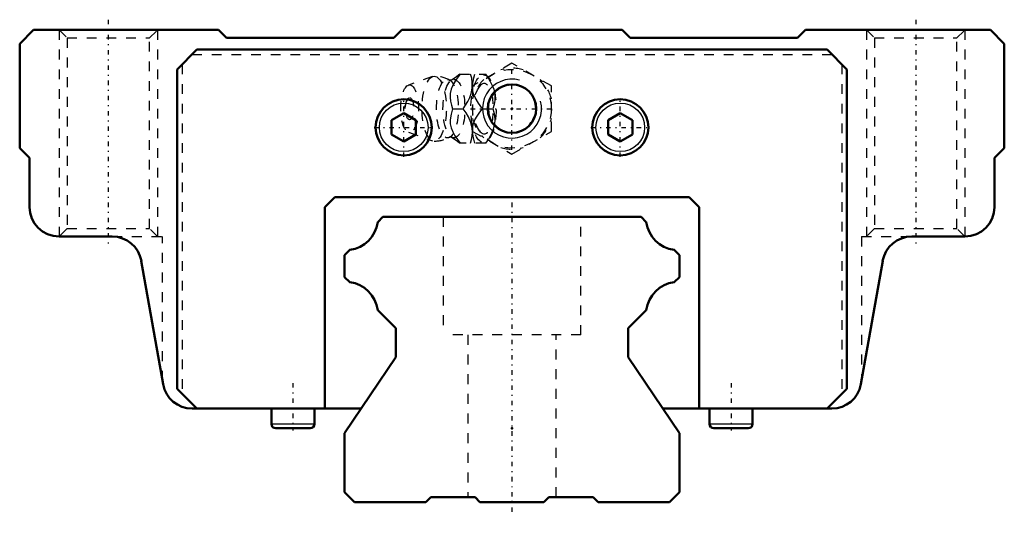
# Model space of a CAD drawing. Header units: millimetres. Extents: x -50 to 50, y -1 to 49.
import ezdxf

# ---------------------------------------------------------------- set-up
doc = ezdxf.new("R2010")
doc.units = ezdxf.units.MM
doc.linetypes.add('Center', pattern=[1.5, 0.45, -0.5, 0.05, -0.5])
doc.linetypes.add('Dashed', pattern=[2, 1, -1])
for name, color, linetype, lineweight in [('2d ConnectionPoints', 7, 'Continuous', 50), ('AM_0', 7, 'Continuous', 50), ('AM_4', 3, 'Continuous', 25), ('AM_5', 3, 'Continuous', 25), ('AM_7', 7, 'Center', 25), ('AM_9', 6, 'Dashed', 25)]:
    doc.layers.add(name, color=color, linetype=linetype, lineweight=lineweight)

# ---------------------------------------------------------------- blocks, each defined once
blk = doc.blocks.new('1_ykj0fmgav17ca3kgnvc53t3an________0_in_HSR35M1LA1SS280LG200BM6F7130001_2')
at = {"layer": 'AM_5', "linetype": 'Dashed'}
blk.add_arc((0, 40), 2.39, 75, 15, dxfattribs=at)
at = {"layer": 'AM_7'}
for p, q in [((0, 35.8), (0, 44.2)), ((-4.2, 40), (4.2, 40))]:
    blk.add_line(p, q, dxfattribs=at)
at = {"layer": 'AM_9'}
for p, q in [((0, 44.62), (-4, 42.31)), ((4, 42.31), (0, 44.62)), ((-8.07, 43.27), (-10.52, 42.4)), ((-5.32, 43.5), (-2.67, 43.5)), ((-2.37, 43.15), (-2.67, 43.5)), ((-4, 42.31), (-4, 37.69)), ((4, 37.69), (4, 42.31)), ((-6.03, 40), (-4.96, 40)), ((-3, 40), (-1.93, 40)), ((-10.52, 37.6), (-8.07, 36.73)), ((-4, 37.69), (0, 35.38)), ((0, 35.38), (4, 37.69)), ((-2.67, 36.5), (-5.32, 36.5)), ((-2.67, 36.5), (-2.37, 36.85))]:
    blk.add_line(p, q, dxfattribs=at)
for points in [[(-5.27, 43.5), (-5.67, 42.95), (-6.01, 42.38), (-6.18, 41.97), (-6.27, 41.55), (-6.29, 41.15), (-6.24, 40.75), (-6.14, 40.37), (-6.03, 40)], [(-5.31, 43.5), (-5.42, 43.4), (-5.62, 43.24), (-5.87, 43.06), (-6.13, 42.91)], [(-4.96, 40), (-4.71, 40.36), (-4.48, 40.73), (-4.28, 41.13), (-4.14, 41.53), (-4.03, 42.09), (-4.03, 42.66), (-4.09, 43.09), (-4.2, 43.5)], [(-4, 41.94), (-4, 41.95), (-4.02, 42.35), (-3.96, 42.75), (-3.87, 43.13), (-3.76, 43.5)], [(-2.69, 43.5), (-2.43, 43.14), (-2.21, 42.77), (-2.01, 42.37), (-1.86, 41.97), (-1.76, 41.41), (-1.75, 40.84), (-1.82, 40.41), (-1.93, 40)], [(-6.13, 42.91), (-6.14, 42.9), (-6.19, 42.89), (-6.27, 42.89), (-6.32, 42.9), (-6.34, 42.91)], [(-3, 40), (-3.4, 40.55), (-3.74, 41.12), (-3.91, 41.52), (-4, 41.94)], [(-4.2, 36.5), (-4.1, 36.86), (-4.04, 37.23), (-4.01, 37.63), (-4.04, 38.03), (-4.17, 38.59), (-4.42, 39.16), (-4.67, 39.59), (-4.96, 40)], [(-4, 38.05), (-3.92, 38.45), (-3.76, 38.85), (-3.53, 39.25), (-3.28, 39.63), (-3, 40)], [(-1.93, 40), (-1.83, 39.64), (-1.77, 39.27), (-1.74, 38.87), (-1.77, 38.47), (-1.9, 37.91), (-2.15, 37.34), (-2.4, 36.91), (-2.69, 36.5)], [(-6.03, 40), (-6.19, 39.45), (-6.28, 38.88), (-6.27, 38.47), (-6.19, 38.05), (-6.02, 37.65), (-5.8, 37.25), (-5.55, 36.87), (-5.27, 36.5)], [(-4.01, 37.62), (-4.01, 37.62), (-4.01, 38.02), (-4, 38.05)], [(-6.34, 37.09), (-6.34, 37.09), (-6.31, 37.11), (-6.25, 37.12), (-6.17, 37.11), (-6.13, 37.1), (-6.13, 37.09)], [(-6.13, 37.09), (-5.98, 37.01), (-5.73, 36.84), (-5.52, 36.68), (-5.34, 36.53), (-5.31, 36.49)], [(-3.76, 36.5), (-3.92, 37.05), (-4.01, 37.62)]]:
    blk.add_lwpolyline(points, dxfattribs=at)
blk.add_circle((0, 40), 4, dxfattribs=at)
for centre, radius, start, end in [((0, 40), 4.12, 73.8624, 106.1376), ((-7.9, 40), 3.3, 61.7605, 90), ((0, 40), 4.12, 133.8624, 166.1376), ((0, 40), 4.12, 13.8624, 46.1376), ((-9.07, 40), 1.82, 148.3697, 211.6303), ((0, 40), 4.12, 193.8624, 226.1376), ((0, 40), 4.12, 313.8624, 346.1376), ((-7.9, 40), 3.3, 270, 298.2395), ((0, 40), 4.12, 253.8624, 286.1376)]:
    blk.add_arc(centre, radius, start, end, dxfattribs=at)
for centre, major_axis in [((-7.9, 40), (0, 3.3)), ((-2.89, 40), (0, 3.44)), ((-10.4, 40), (0, 2.42)), ((-6.56, 40), (0, 2.97)), ((-5.9, 40), (0, 2.97)), ((-10.4, 40), (0, 1.12))]:
    blk.add_ellipse(centre, major_axis=major_axis, ratio=0.37461, dxfattribs=at)
blk.add_ellipse((-2.84, 40), major_axis=(0, -2.57), ratio=0.37461, start_param=5.78106, end_param=9.9269, dxfattribs=at)
blk = doc.blocks.new('2_HSR35M1LASSB_M6F1_Slider_0_in_HSR35M1LA1SS280LG200BM6F7130001_2')
at = {"layer": 'AM_0'}
for p, q in [((-48.6, 48), (-50, 46.6)), ((-29.8, 48), (-48.6, 48)), ((-29, 47.2), (-29.8, 48)), ((-11.2, 48), (-12, 47.2)), ((11.2, 48), (-11.2, 48)), ((12, 47.2), (11.2, 48)), ((29.8, 48), (29, 47.2)), ((48.6, 48), (29.8, 48)), ((50, 46.6), (48.6, 48)), ((-12, 47.2), (-29, 47.2)), ((29, 47.2), (12, 47.2)), ((-50, 46.6), (-50, 36)), ((-34, 44), (-32, 46)), ((-32, 46), (32, 46)), ((32, 46), (34, 44)), ((50, 36), (50, 46.6)), ((-34, 44), (-34, 11.5)), ((34, 11.5), (34, 44)), ((-11, 39.54), (-12.25, 38.82)), ((-9.75, 38.82), (-11, 39.54)), ((11, 39.54), (9.75, 38.82)), ((12.25, 38.82), (11, 39.54)), ((-12.25, 38.82), (-12.25, 37.38)), ((-9.75, 37.38), (-9.75, 38.82)), ((9.75, 38.82), (9.75, 37.38)), ((12.25, 37.38), (12.25, 38.82)), ((-12.25, 37.38), (-11, 36.66)), ((-11, 36.66), (-9.75, 37.38)), ((9.75, 37.38), (11, 36.66)), ((11, 36.66), (12.25, 37.38)), ((-50, 36), (-49, 35)), ((49, 35), (50, 36)), ((-49, 35), (-49, 30)), ((49, 30), (49, 35)), ((-18, 31), (-19, 30)), ((18, 31), (-18, 31)), ((19, 30), (18, 31)), ((-19, 30), (-19, 9.5)), ((19, 9.5), (19, 30)), ((-46, 27), (-40.6, 27)), ((40.6, 27), (46, 27)), ((-37.65, 24.52), (-35.44, 11.98)), ((35.44, 11.98), (37.65, 24.52)), ((-32, 9.5), (-34, 11.5)), ((34, 11.5), (32, 9.5)), ((-32.48, 9.5), (-15.32, 9.5)), ((-24.43, 9.5), (-24.43, 7.94)), ((-20.07, 7.94), (-20.07, 9.5)), ((15.32, 9.5), (32.48, 9.5)), ((20.07, 9.5), (20.07, 7.94)), ((24.43, 7.94), (24.43, 9.5)), ((-24, 7.5), (-20.5, 7.5)), ((20.5, 7.5), (24, 7.5))]:
    blk.add_line(p, q, dxfattribs=at)
for centre, radius in [((0, 40), 2.46), ((-11, 38.1), 2.85), ((11, 38.1), 2.85)]:
    blk.add_circle(centre, radius, dxfattribs=at)
for centre, radius, start, end in [((-46, 30), 3, 180, 270), ((46, 30), 3, 270, 0), ((-40.6, 24), 3, 10.0009, 90), ((40.6, 24), 3, 90, 169.9991), ((-32.48, 12.5), 3, 190.0009, 270), ((32.48, 12.5), 3, 270, 349.9991), ((-24, 7.94), 0.437, 180, 270), ((-20.5, 7.94), 0.437, 270, 360), ((20.5, 7.94), 0.437, 180, 270), ((24, 7.94), 0.437, 270, 360)]:
    blk.add_arc(centre, radius, start, end, dxfattribs=at)
at = {"layer": 'AM_4'}
for p, q in [((-24.43, 7.94), (-20.07, 7.94)), ((20.07, 7.94), (24.43, 7.94))]:
    blk.add_line(p, q, dxfattribs=at)
for centre in [(-11, 38.1), (11, 38.1)]:
    blk.add_circle(centre, 2.47, dxfattribs=at)
at = {"layer": 'AM_5', "linetype": 'Dashed'}
for p, q in [((-46, 48), (-46, 27)), ((46, 48), (46, 27)), ((-36, 48), (-36, 27)), ((36, 48), (36, 27))]:
    blk.add_line(p, q, dxfattribs=at)
at = {"layer": 'AM_5'}
blk.add_arc((0, 40), 3, 75, 15, dxfattribs=at)
at = {"layer": 'AM_7'}
for p, q in [((-41, 49.05), (-41, 25.95)), ((41, 49.05), (41, 25.95)), ((-11, 35.11), (-11, 41.09)), ((11, 35.11), (11, 41.09)), ((-13.99, 38.1), (-8.01, 38.1)), ((8.01, 38.1), (13.99, 38.1)), ((-22.25, 12.09), (-22.25, 7.28)), ((22.25, 12.09), (22.25, 7.28))]:
    blk.add_line(p, q, dxfattribs=at)
at = {"layer": 'AM_9'}
for p, q in [((-46, 48), (-45.19, 47.19)), ((-36.81, 47.19), (-36, 48)), ((36, 48), (36.81, 47.19)), ((45.19, 47.19), (46, 48)), ((-45.19, 47.19), (-45.19, 27.81)), ((-45.19, 47.19), (-36.81, 47.19)), ((-36.81, 27.81), (-36.81, 47.19)), ((36.81, 47.19), (36.81, 27.81)), ((36.81, 47.19), (45.19, 47.19)), ((45.19, 27.81), (45.19, 47.19)), ((-32.5, 45.5), (32.5, 45.5)), ((-33.5, 44.5), (-33.5, 11)), ((33.5, 44.5), (33.5, 11)), ((-45.19, 27.81), (-46, 27)), ((-45.19, 27.81), (-36.81, 27.81)), ((-40.6, 27), (-35.5, 27)), ((-36, 27), (-36.81, 27.81)), ((-35.5, 12.34), (-35.5, 27)), ((35.5, 27), (35.5, 12.34)), ((35.5, 27), (40.6, 27)), ((36.81, 27.81), (36, 27)), ((36.81, 27.81), (45.19, 27.81)), ((46, 27), (45.19, 27.81))]:
    blk.add_line(p, q, dxfattribs=at)
blk = doc.blocks.new('3_HSR35M1LA128020_Rail_0_in_HSR35M1LA1SS280LG200BM6F7130001_2')
at = {"layer": 'AM_0'}
for p, q in [((-13.11, 29), (-13.64, 28.47)), ((13.11, 29), (-13.11, 29)), ((13.64, 28.47), (13.11, 29)), ((-16.47, 25.64), (-17, 25.11)), ((-17, 25.11), (-17, 22.88)), ((17, 25.11), (16.47, 25.64)), ((17, 22.88), (17, 25.11)), ((-17, 22.88), (-16.48, 22.36)), ((16.48, 22.36), (17, 22.88)), ((-13.64, 19.52), (-11.8, 17.68)), ((11.8, 17.68), (13.64, 19.52)), ((-11.8, 17.68), (-11.8, 14.75)), ((11.8, 14.75), (11.8, 17.68)), ((-11.8, 14.75), (-17, 7)), ((17, 7), (11.8, 14.75)), ((-17, 7), (-17, 1)), ((17, 1), (17, 7)), ((-17, 1), (-16, 0)), ((16, 0), (17, 1)), ((-16, 0), (-8.75, 0)), ((-8.75, 0), (-8.25, 0.5)), ((-8.25, 0.5), (-3.75, 0.5)), ((-3.75, 0.5), (-3.25, 0)), ((-3.25, 0), (3.25, 0)), ((3.25, 0), (3.75, 0.5)), ((3.75, 0.5), (8.25, 0.5)), ((8.25, 0.5), (8.75, 0)), ((8.75, 0), (16, 0))]:
    blk.add_line(p, q, dxfattribs=at)
for centre, start, end in [((-16.91, 28.91), 277.6514, 352.3486), ((16.91, 28.91), 187.6514, 262.3486), ((-16.91, 19.09), 7.4495, 82.5505), ((16.91, 19.09), 97.4495, 172.5505)]:
    blk.add_arc(centre, 3.3, start, end, dxfattribs=at)
at = {"layer": 'AM_7'}
blk.add_line((0, 30.45), (0, -1.45), dxfattribs=at)
at = {"layer": 'AM_9'}
for p, q in [((-7, 29), (-7, 17)), ((7, 17), (7, 29)), ((7, 17), (-7, 17)), ((-4.5, 17), (-4.5, 0.5)), ((4.5, 0.5), (4.5, 17))]:
    blk.add_line(p, q, dxfattribs=at)

msp = doc.modelspace()

# ---------------------------------------------------------------- linework, layer by layer
at = {"layer": '2d ConnectionPoints'}
for p in [(0, 40), (0, 40), (0, 7.5), (0, 7.5), (0, 0), (0, 0)]:
    msp.add_point(p, dxfattribs=at)

# ---------------------------------------------------------------- block references
for name in ['2_HSR35M1LASSB_M6F1_Slider_0_in_HSR35M1LA1SS280LG200BM6F7130001_2', '1_ykj0fmgav17ca3kgnvc53t3an________0_in_HSR35M1LA1SS280LG200BM6F7130001_2', '3_HSR35M1LA128020_Rail_0_in_HSR35M1LA1SS280LG200BM6F7130001_2']:
    msp.add_blockref(name, (0, 0))

doc.saveas('drawing.dxf')
